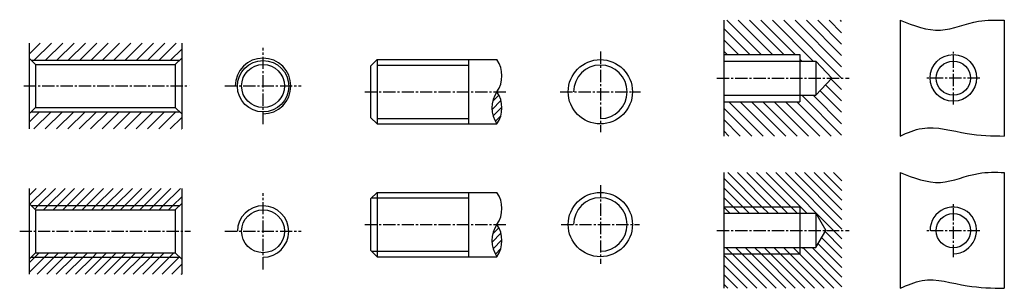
# Model space of a CAD drawing. Header units: millimetres. Extents: x -1608 to 2990, y 5772 to 7024.
import ezdxf

# ---------------------------------------------------------------- set-up
doc = ezdxf.new("R2010")
doc.units = ezdxf.units.MM
doc.linetypes.add('CENTER2', pattern=[28.575, 19.05, -3.175, 3.175, -3.175])
doc.linetypes.add('DASHED', pattern=[19.05, 12.7, -6.35])
for name, color, linetype in [('C', 160, 'DASHED'), ('ST剖面线', 7, 'Continuous'), ('ST细实线', 7, 'Continuous'), ('中心线', 7, 'CENTER2'), ('辅助线', 7, 'Continuous')]:
    doc.layers.add(name, color=color, linetype=linetype)
doc.layers.add('ST粗实线', color=7, linetype='Continuous', lineweight=30)
doc.layers.add('轮廓线', color=7, linetype='Continuous', lineweight=30)

msp = doc.modelspace()

# ---------------------------------------------------------------- hatches: boundary and pattern name
at = {"layer": 'C'}
h = msp.add_hatch(dxfattribs=at)
h.set_pattern_fill('ANSI31', scale=10, angle=90)
h.set_pattern_definition([(135, (-450.14, 63.502), (-22.45064, -22.45064), [])])
h.paths.add_polyline_path([(2231.8, 6311.5), (1679.9, 6311.5), (1679.9, 6151.5), (2034.9, 6151.5), (2034.9, 6121.5), (2109.9, 6121.5), (2156.1, 6041.5), (2231.8, 6041.5)])
h.paths.add_polyline_path([(2231.8, 6041.5), (2156.1, 6041.5), (2109.9, 5961.5), (2034.9, 5961.5), (2034.9, 5931.5), (1679.9, 5931.5), (1679.9, 5771.5), (2231.8, 5771.5)])
h = msp.add_hatch(dxfattribs=at)
h.set_pattern_fill('ANSI31', scale=10)
h.paths.add_polyline_path([(-851.2, 6237.4), (-1563.5, 6237.4), (-1563.5, 6167.4), (-1553.5, 6157.4), (-861.2, 6157.4), (-851.2, 6167.4)])
h.paths.add_polyline_path([(-851.2, 5907.4), (-861.2, 5917.4), (-1553.5, 5917.4), (-1563.5, 5907.4), (-1563.5, 5837.4), (-851.2, 5837.4)])
h = msp.add_hatch(dxfattribs=at)
h.set_pattern_fill('ANSI31', color=256, scale=10)
h.paths.add_polyline_path([(-861.2, 6157.4), (-1294.3, 6157.4), (-1553.5, 6157.4), (-1533.5, 6137.4), (-881.2, 6137.4)])
h.paths.add_polyline_path([(-881.2, 5937.4), (-1533.5, 5937.4), (-1553.5, 5917.4), (-861.2, 5917.4)])
at = {"layer": 'ST剖面线'}
h = msp.add_hatch(dxfattribs=at)
h.set_pattern_fill('ANSI31', color=256, scale=300, angle=90, style=0)
h.set_pattern_definition([(135, (1457.93, 5508.013), (-26.5165, -26.5165), [])])
h.paths.add_polyline_path([(2229.9, 7021.5), (1679.9, 7021.5), (1679.9, 6861.5), (2034.9, 6861.5), (2034.9, 6831.5), (2109.9, 6831.5), (2184.9, 6751.5), (2229.9, 6751.5)])
h.paths.add_polyline_path([(2229.9, 6751.5), (2184.9, 6751.5), (2109.9, 6671.5), (2034.9, 6671.5), (2034.9, 6641.5), (1679.9, 6641.5), (1679.9, 6481.5), (2229.9, 6481.5)])
h = msp.add_hatch(dxfattribs=at)
h.set_pattern_fill('ANSI31', color=256, scale=300, style=0)
h.set_pattern_definition([(45, (-1813.02, 5978.23), (-26.5165, 26.5165), [])])
h.paths.add_polyline_path([(-851.2, 6915), (-1563.5, 6915), (-1563.5, 6845), (-1553.5, 6835), (-861.2, 6835), (-851.2, 6845)])
h.paths.add_polyline_path([(-851.2, 6585), (-861.2, 6595), (-1553.5, 6595), (-1563.5, 6585), (-1563.5, 6515), (-851.2, 6515)])
at = {"layer": 'ST剖面线', "ltscale": 20}
h = msp.add_hatch(dxfattribs=at)
h.set_pattern_fill('ANSI31', color=256, scale=200, style=0)
h.set_pattern_definition([(45, (-213.715, 6430.278), (-17.6777, 17.6777), [])])
h.paths.add_polyline_path([(620.9, 6687.9, 0.310358), (620.9, 6537.9, 0.310358)])
h = msp.add_hatch(dxfattribs=at)
h.set_pattern_fill('ANSI31', color=256, scale=200, style=0)
h.set_pattern_definition([(45, (-213.715, 5811.246), (-17.6777, 17.6777), [])])
h.paths.add_polyline_path([(620.9, 6068.9, 0.310358), (620.9, 5918.9, 0.310358)])

# ---------------------------------------------------------------- linework, layer by layer
at = {"layer": 'C', "linetype": 'Continuous'}
for p, q in [((1708.8, 6121.5), (1679.9, 6150.4)), ((1753.7, 6121.5), (1723.7, 6151.5)), ((1798.6, 6121.5), (1768.6, 6151.5)), ((1843.5, 6121.5), (1813.5, 6151.5)), ((1888.4, 6121.5), (1858.4, 6151.5)), ((1933.3, 6121.5), (1903.3, 6151.5)), ((1978.2, 6121.5), (1948.2, 6151.5)), ((2023.1, 6121.5), (1993.1, 6151.5)), ((1719.3, 5931.5), (1689.3, 5961.5)), ((1764.2, 5931.5), (1734.2, 5961.5)), ((1809.1, 5931.5), (1779.1, 5961.5)), ((1854, 5931.5), (1824, 5961.5)), ((1898.9, 5931.5), (1868.9, 5961.5)), ((1943.8, 5931.5), (1913.8, 5961.5)), ((1988.7, 5931.5), (1958.7, 5961.5)), ((2033.6, 5931.5), (2003.6, 5961.5)), ((2052.5, 5957.5), (2048.5, 5961.5))]:
    msp.add_line(p, q, dxfattribs=at)
at = {"layer": 'C', "color": 5, "linetype": 'ByBlock', "lineweight": 30}
for p in [(2109.9, 6121.5), (2109.9, 5961.5)]:
    msp.add_line(p, (2156.1, 6041.5), dxfattribs=at)
at = {"layer": 'ST粗实线'}
for p, q in [((1679.9, 7021.5), (1679.9, 6481.5)), ((-1563.5, 6915), (-1563.5, 6515)), ((-851.2, 6915), (-851.2, 6515)), ((2034.9, 6861.5), (2034.9, 6641.5)), ((-1563.5, 6845), (-1533.5, 6815)), ((-1533.5, 6815), (-881.2, 6815)), ((-1533.5, 6815), (-1533.5, 6615)), ((-851.2, 6845), (-881.2, 6815)), ((-881.2, 6815), (-881.2, 6615)), ((60.9, 6837.9), (30.9, 6807.9)), ((30.9, 6807.9), (30.9, 6567.9)), ((60.9, 6837.9), (60.9, 6537.9)), ((60.9, 6837.9), (620.9, 6837.9)), ((487.3, 6837.9), (487.3, 6537.9)), ((1679.9, 6831.5), (2109.9, 6831.5)), ((2109.9, 6831.5), (2109.9, 6671.5)), ((2109.9, 6831.5), (2184.9, 6751.5)), ((2184.9, 6751.5), (2109.9, 6671.5)), ((1679.9, 6671.5), (2109.9, 6671.5)), ((-1563.5, 6585), (-1533.5, 6615)), ((-1533.5, 6615), (-881.2, 6615)), ((-851.2, 6585), (-881.2, 6615)), ((30.9, 6567.9), (60.9, 6537.9)), ((60.9, 6537.9), (620.9, 6537.9)), ((1679.9, 6311.5), (1679.9, 5771.5)), ((-1563.5, 6237.4), (-1563.5, 5837.4)), ((-851.2, 6237.4), (-851.2, 5837.4)), ((60.9, 6218.9), (30.9, 6188.9)), ((60.9, 6218.9), (620.9, 6218.9)), ((-1563.5, 6167.4), (-1533.5, 6137.4)), ((-851.2, 6167.4), (-881.2, 6137.4)), ((30.9, 6188.9), (30.9, 5948.9)), ((-1533.5, 6137.4), (-881.2, 6137.4)), ((-1533.5, 6137.4), (-1533.5, 5937.4)), ((-881.2, 6137.4), (-881.2, 5937.4)), ((1679.9, 6121.5), (2109.9, 6121.5)), ((2109.9, 6121.5), (2109.9, 5961.5)), ((2109.9, 6121.5), (2109.9, 5961.5)), ((-1563.5, 5907.4), (-1533.5, 5937.4)), ((-1533.5, 5937.4), (-881.2, 5937.4)), ((-851.2, 5907.4), (-881.2, 5937.4)), ((30.9, 5948.9), (60.9, 5918.9)), ((1679.9, 5961.5), (2109.9, 5961.5)), ((60.9, 5918.9), (620.9, 5918.9))]:
    msp.add_line(p, q, dxfattribs=at)
at = {"layer": 'ST粗实线', "color": 5}
for p, q in [((60.9, 6218.9), (60.9, 5918.9)), ((487.3, 6218.9), (487.3, 5918.9)), ((2034.9, 6151.5), (2034.9, 5931.5))]:
    msp.add_line(p, q, dxfattribs=at)
at = {"layer": 'ST粗实线'}
for centre, radius in [((-471.3, 6715), 100), ((1103.6, 6687.9), 150)]:
    msp.add_circle(centre, radius, dxfattribs=at)
at = {"layer": 'ST粗实线', "color": 5}
for centre, radius in [((1103.6, 6068.9), 150), ((-471.3, 6037.4), 100)]:
    msp.add_circle(centre, radius, dxfattribs=at)
at = {"layer": 'ST粗实线'}
for centre, radius in [((-471.3, 6715), 130), ((1103.6, 6687.9), 125)]:
    msp.add_arc(centre, radius, 270, 180, dxfattribs=at)
at = {"layer": 'ST粗实线', "color": 5, "lineweight": -2}
msp.add_arc((1103.6, 6068.9), 125, 270, 180, dxfattribs=at)
at = {"layer": 'ST细实线'}
for p, q in [((1679.9, 6861.5), (2034.9, 6861.5)), ((-1553.5, 6835), (-861.2, 6835)), ((60.9, 6812.9), (487.3, 6812.9)), ((2034.9, 6671.5), (2034.9, 6641.5)), ((1679.9, 6641.5), (2034.9, 6641.5)), ((-1553.5, 6595), (-861.2, 6595)), ((60.9, 6562.9), (487.3, 6562.9))]:
    msp.add_line(p, q, dxfattribs=at)
at = {"layer": 'ST细实线', "color": 5}
for p, q in [((35.9, 6193.9), (487.3, 6193.9)), ((-1553.5, 6157.4), (-1294.3, 6157.4)), ((-1294.3, 6157.4), (-861.2, 6157.4)), ((1679.9, 6151.5), (2034.9, 6151.5)), ((35.9, 5943.9), (487.3, 5943.9)), ((1679.9, 5931.5), (2034.9, 5931.5)), ((-1553.5, 5917.4), (-861.2, 5917.4))]:
    msp.add_line(p, q, dxfattribs=at)
at = {"layer": 'ST细实线'}
for centre, start, end in [((511.7, 6762.9), 325.5157, 34.4843), ((730.1, 6612.9), 145.5157, 214.4843), ((511.7, 6612.9), 325.5157, 34.4843), ((511.7, 6143.9), 325.5157, 34.4843), ((730.1, 5993.9), 145.5157, 214.4843), ((511.7, 5993.9), 325.5157, 34.4843)]:
    msp.add_arc(centre, 132.5, start, end, dxfattribs=at)
at = {"layer": '中心线', "ltscale": 3}
for p, q in [((-471.3, 6537.1), (-471.3, 6893)), ((1103.6, 6875.7), (1103.6, 6500.1)), ((2751.9, 6628.1), (2751.9, 6874.9)), ((-1588.5, 6715), (-816.9, 6715)), ((-649.2, 6715), (-293.4, 6715)), ((1647.5, 6751.5), (2265.8, 6751.5)), ((2875.3, 6751.5), (2628.5, 6751.5)), ((4.6, 6687.9), (664.7, 6687.9)), ((915.9, 6687.9), (1291.4, 6687.9)), ((-471.3, 5859.4), (-471.3, 6215.3)), ((1103.6, 6252.3), (1103.6, 5885.4)), ((2751.9, 5916.8), (2751.9, 6163.6)), ((4.6, 6068.9), (664.7, 6068.9)), ((920.2, 6068.9), (1287.1, 6068.9)), ((-1607.6, 6037.4), (-810.7, 6037.4)), ((-649.2, 6037.4), (-293.4, 6037.4)), ((1647.5, 6041.5), (2265.8, 6041.5)), ((2875.3, 6040.2), (2628.5, 6040.2))]:
    msp.add_line(p, q, dxfattribs=at)
at = {"layer": '轮廓线'}
for p, q in [((2503.9, 7021.5), (2503.9, 6481.5)), ((2989.9, 7021.5), (2989.9, 6481.5)), ((2503.9, 6311.5), (2503.9, 5771.5)), ((2989.9, 6311.5), (2989.9, 5771.5))]:
    msp.add_line(p, q, dxfattribs=at)
for centre, radius in [((2751.9, 6752.8), 108.7), ((2751.9, 6751.5), 80)]:
    msp.add_circle(centre, radius, dxfattribs=at)
at = {"layer": '轮廓线', "color": 5}
msp.add_circle((2751.9, 6040.2), 80, dxfattribs=at)
at = {"layer": '轮廓线', "color": 5, "lineweight": -2}
msp.add_arc((2751.9, 6041.5), 108.7, 270, 180.6676, dxfattribs=at)
at = {"layer": '辅助线'}
msp.add_circle((-471.3, 6713.8), 120, dxfattribs=at)
at = {"layer": '辅助线', "color": 5}
msp.add_arc((-471.3, 6036.1), 120, 270, 179.3952, dxfattribs=at)
at = {"layer": '辅助线'}
for points in [[(2503.9, 7021.5), (2691.9, 6975.5), (2869.9, 7017.5), (2989.9, 7021.5)], [(2503.9, 6481.5), (2605.9, 6517.5), (2815.9, 6493.5), (2989.9, 6481.5)], [(2503.9, 6311.5), (2691.9, 6265.5), (2869.9, 6307.5), (2989.9, 6311.5)], [(2503.9, 5771.5), (2605.9, 5807.5), (2815.9, 5783.5), (2989.9, 5771.5)]]:
    msp.add_spline(points, degree=3, dxfattribs=at)

doc.saveas('drawing.dxf')
